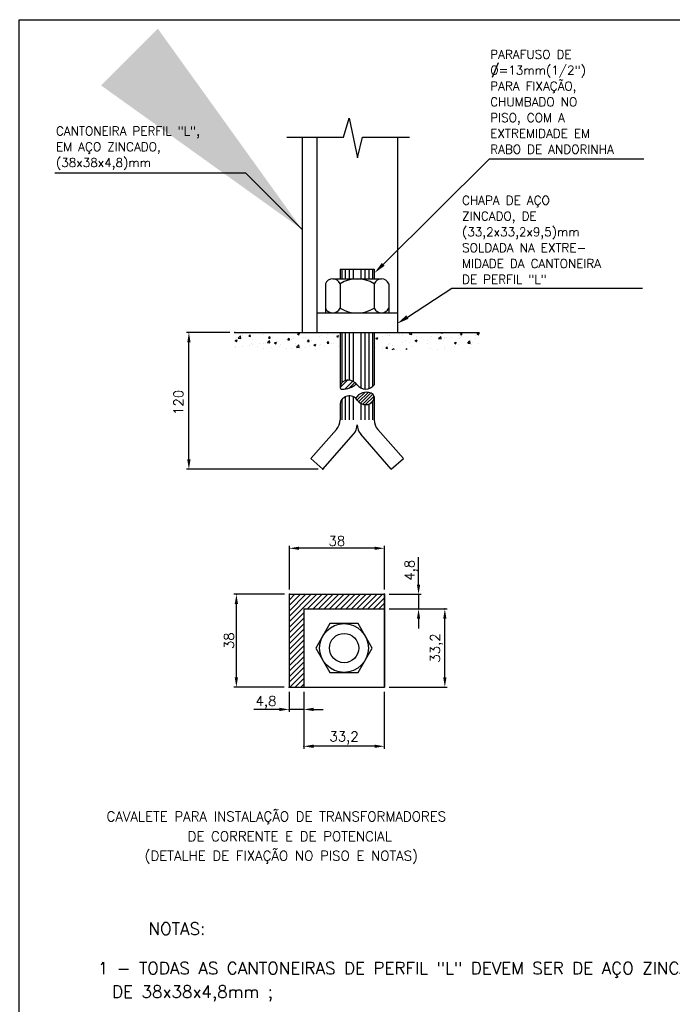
# Model space of a CAD drawing. Header units: millimetres. Extents: x 4476070 to 4476182, y -30324732 to -30324697.
# Tile 15 of 70: x 4476086.21 to 4476091.52, y -30324723.63 to -30324715.61. Entities that reach past the tile are written whole.
import ezdxf

# ---------------------------------------------------------------- set-up
doc = ezdxf.new("R2010")
doc.units = ezdxf.units.MM
doc.layers.add('VIEWPORTS', color=7, linetype='Continuous', plot=False)
doc.styles.add('ROMANT', font='romant')
doc.styles.get("Standard").update_dxf_attribs({"font": 'arial.ttf'})
doc.dimstyles.get("Standard").update_dxf_attribs({"dimtxt": 0.18, "dimasz": 0.18, "dimexe": 0.18, "dimexo": 0.0625, "dimgap": 0.09, "dimtad": 0, "dimtih": 1, "dimtoh": 1, "dimdec": 4, "dimzin": 0, "dimdsep": 46, "dimtxsty": 'Standard', "dimcen": 0.09, "dimadec": 0, "dimazin": 0, "dimtfac": 1, "dimtdec": 4, "dimtofl": 0, "dimtmove": 0, "dimatfit": 3, "dimfxl": 1, "dimtolj": 1, "dimtzin": 0, "dimarcsym": 0})

# ---------------------------------------------------------------- blocks, each defined once
blk = doc.blocks.new('A$C420709DC')
h = blk.add_hatch()
h.set_pattern_fill('ANSI31', color=256, scale=0.0075, style=0)
h.set_pattern_definition([(45, (-2.041705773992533, -3.755624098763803), (-0.01683798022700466, 0.01683798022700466), [])])
h.paths.add_polyline_path([(2.921077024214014, 4.88623889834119), (2.921077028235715, 4.886230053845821, 0.4606828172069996), (2.943241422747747, 4.861332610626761, 0.1730392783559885), (3.087369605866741, 4.916024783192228, 0.1877286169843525), (3.004903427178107, 4.954956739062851, 0.3974515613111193)])
h.paths.add_polyline_path([(3.270262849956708, 4.772321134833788), (3.270262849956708, 4.78168539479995, 0.2628991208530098), (3.239262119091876, 4.821368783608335, 0.3538196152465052), (3.080385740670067, 4.768669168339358, -0.06224030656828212), (3.096163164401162, 4.750461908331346, 0.3098644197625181), (3.207154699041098, 4.706113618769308, 0.3030624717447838)])
for p, q in [((4.539640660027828, 8.20409983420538), (4.478536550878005, 8.054881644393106)), ((2.954597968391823, 7.441465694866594), (3.013037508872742, 7.636071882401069)), ((3.013037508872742, 7.636071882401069), (3.10042356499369, 7.232310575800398)), ((2.374302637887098, 7.441922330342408), (2.954735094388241, 7.441922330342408)), ((2.532762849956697, 7.441922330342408), (2.532762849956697, 5.441922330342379)), ((2.682762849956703, 7.441922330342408), (2.682762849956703, 5.441922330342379)), ((3.10042356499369, 7.232310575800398), (3.149218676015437, 7.441922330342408)), ((3.149218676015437, 7.441922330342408), (3.631477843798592, 7.441922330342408)), ((3.507762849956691, 7.441922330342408), (3.507762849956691, 5.441922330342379)), ((3.362539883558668, 6.140244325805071), (4.451379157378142, 7.22061639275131)), ((4.451379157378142, 7.22061639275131), (6.032422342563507, 7.22061639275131)), ((2.920528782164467, 6.091922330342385), (3.27026284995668, 6.091922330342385)), ((2.920528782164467, 6.091922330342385), (2.92057425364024, 5.991922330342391)), ((2.938012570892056, 6.091922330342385), (2.938012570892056, 5.991922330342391)), ((2.973512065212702, 6.091922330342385), (2.973512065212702, 5.991922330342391)), ((3.01492811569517, 6.091922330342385), (3.01492811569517, 5.991922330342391)), ((3.056344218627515, 6.091922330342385), (3.056344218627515, 5.991922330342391)), ((3.134181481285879, 6.091922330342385), (3.134181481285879, 5.991922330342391)), ((3.175597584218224, 6.091922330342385), (3.175597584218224, 5.991922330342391)), ((3.217013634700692, 6.091922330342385), (3.217013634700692, 5.991922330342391)), ((3.25251312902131, 6.091922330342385), (3.25251312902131, 5.991922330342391)), ((3.27026284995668, 6.091922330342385), (3.27026284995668, 5.991922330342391)), ((2.845429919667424, 5.991922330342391), (3.34509578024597, 5.991922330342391)), ((2.77026284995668, 5.941922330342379), (2.77026284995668, 5.641922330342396)), ((2.920596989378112, 5.941922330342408), (2.9207106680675, 5.691922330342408)), ((3.27026284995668, 5.941922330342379), (3.27026284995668, 5.691922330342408)), ((3.420262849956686, 5.941922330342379), (3.420262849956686, 5.641922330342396)), ((3.609668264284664, 5.600035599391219), (4.066176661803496, 5.895131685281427)), ((4.066176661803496, 5.895131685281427), (6.018504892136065, 5.895131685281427)), ((2.682762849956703, 5.641922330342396), (3.507762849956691, 5.641922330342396)), ((1.8421541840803, 5.441922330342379), (4.348371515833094, 5.441922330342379)), ((1.848482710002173, 5.358859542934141), (1.868045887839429, 5.366369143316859)), ((1.848502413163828, 5.358836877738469), (1.862400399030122, 5.349462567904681)), ((1.852966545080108, 5.380306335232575), (1.852966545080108, 5.380306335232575)), ((1.862409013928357, 5.349462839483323), (1.868074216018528, 5.366346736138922)), ((1.865374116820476, 5.345522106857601), (1.865374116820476, 5.345522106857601)), ((1.879157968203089, 5.384938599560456), (1.900920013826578, 5.407619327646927)), ((1.879173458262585, 5.384911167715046), (1.904022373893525, 5.381057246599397)), ((1.904009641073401, 5.381064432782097), (1.90092278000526, 5.407598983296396)), ((1.919727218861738, 5.410796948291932), (1.919727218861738, 5.410796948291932)), ((1.961367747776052, 5.434838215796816), (1.961367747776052, 5.434838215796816)), ((1.98666804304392, 5.403395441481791), (2.000137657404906, 5.41944790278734)), ((1.986679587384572, 5.403386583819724), (2.003379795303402, 5.401925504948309)), ((1.9980832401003, 5.401254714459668), (1.9980832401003, 5.401254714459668)), ((2.003447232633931, 5.401902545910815), (2.000216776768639, 5.419416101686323)), ((2.028316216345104, 5.373491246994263), (2.028316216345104, 5.373491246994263)), ((2.09368227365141, 5.441922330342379), (2.097158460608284, 5.439577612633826)), ((2.096182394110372, 5.43402771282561), (2.096182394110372, 5.43402771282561)), ((2.097167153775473, 5.439577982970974), (2.09795377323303, 5.441922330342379)), ((2.141537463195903, 5.420927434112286), (2.141537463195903, 5.420927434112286)), ((2.177344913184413, 5.338692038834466), (2.199106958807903, 5.361372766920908)), ((2.187071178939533, 5.385862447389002), (2.200540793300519, 5.40191490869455)), ((2.187082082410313, 5.385853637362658), (2.203782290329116, 5.384392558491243)), ((2.191258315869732, 5.401460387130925), (2.191258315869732, 5.401460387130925)), ((2.198443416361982, 5.346968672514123), (2.198443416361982, 5.346968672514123)), ((2.202196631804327, 5.334817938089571), (2.199109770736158, 5.361352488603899)), ((2.203849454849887, 5.384368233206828), (2.200618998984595, 5.401881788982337)), ((2.27926676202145, 5.345803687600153), (2.27926676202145, 5.345803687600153)), ((2.282664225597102, 5.438814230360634), (2.282664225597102, 5.438814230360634)), ((2.354200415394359, 5.429429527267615), (2.354200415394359, 5.429429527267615)), ((2.374898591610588, 5.37019943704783), (2.374898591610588, 5.37019943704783)), ((2.387474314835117, 5.368329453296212), (2.400943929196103, 5.384381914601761)), ((2.387484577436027, 5.368320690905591), (2.404184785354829, 5.366859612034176)), ((2.404251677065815, 5.366833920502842), (2.401021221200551, 5.38434747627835)), ((2.424383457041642, 5.366752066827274), (2.424383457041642, 5.366752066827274)), ((2.444843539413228, 5.379407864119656), (2.444843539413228, 5.379407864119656)), ((2.484775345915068, 5.426597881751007), (2.504338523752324, 5.434107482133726)), ((2.484794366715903, 5.426575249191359), (2.498692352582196, 5.417200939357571)), ((2.498701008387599, 5.417201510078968), (2.50436621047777, 5.434085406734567)), ((2.550661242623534, 5.393339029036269), (2.550661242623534, 5.393339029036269)), ((2.567837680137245, 5.386424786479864), (2.567837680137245, 5.386424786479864)), ((2.58787745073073, 5.350796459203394), (2.601347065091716, 5.366848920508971)), ((2.58788707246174, 5.350787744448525), (2.604587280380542, 5.349326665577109)), ((2.604653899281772, 5.349299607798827), (2.601423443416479, 5.366813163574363)), ((2.623848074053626, 5.359621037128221), (2.623848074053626, 5.359621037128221)), ((2.708964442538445, 5.404311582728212), (2.708964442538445, 5.404311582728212)), ((2.727116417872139, 5.416569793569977), (2.727116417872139, 5.416569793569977)), ((2.786790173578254, 5.387590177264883), (2.786790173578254, 5.387590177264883)), ((2.788280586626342, 5.333263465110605), (2.801750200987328, 5.349315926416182)), ((2.797061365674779, 5.425778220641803), (2.797061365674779, 5.425778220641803)), ((2.805056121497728, 5.33176529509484), (2.801825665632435, 5.349278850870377)), ((2.854081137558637, 5.425259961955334), (2.854081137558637, 5.425259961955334)), ((2.886309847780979, 5.404221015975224), (2.905873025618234, 5.411730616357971)), ((2.886328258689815, 5.404198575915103), (2.900226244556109, 5.394824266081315)), ((2.900234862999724, 5.394825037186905), (2.905900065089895, 5.411708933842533)), ((2.902879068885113, 5.439709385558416), (2.902879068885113, 5.439709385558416)), ((2.920824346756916, 5.441922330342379), (2.921077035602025, 4.886213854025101)), ((2.938012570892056, 5.441922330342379), (2.938012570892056, 4.925862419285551)), ((2.973512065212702, 5.441922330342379), (2.973512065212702, 4.950789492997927)), ((3.01492811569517, 5.441922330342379), (3.01492811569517, 4.953848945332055)), ((3.056344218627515, 5.441922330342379), (3.056344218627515, 4.939899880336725)), ((3.134181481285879, 5.441922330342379), (3.134181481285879, 4.874142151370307)), ((3.175597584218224, 5.441922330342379), (3.175597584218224, 4.862803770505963)), ((3.217013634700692, 5.441922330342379), (3.217013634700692, 4.867891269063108)), ((3.25251312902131, 5.441922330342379), (3.25251312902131, 4.887289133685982)), ((3.27026284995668, 5.441922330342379), (3.27026284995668, 4.90568085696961)), ((3.280381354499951, 5.390757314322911), (3.280381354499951, 5.390757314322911)), ((3.287844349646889, 5.381844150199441), (3.307407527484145, 5.38935375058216)), ((3.287862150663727, 5.381821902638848), (3.301760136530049, 5.372447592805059)), ((3.30176871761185, 5.372448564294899), (3.307433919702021, 5.389332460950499)), ((3.358050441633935, 5.399111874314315), (3.358050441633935, 5.399111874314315)), ((3.409170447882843, 5.41864965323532), (3.409170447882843, 5.41864965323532)), ((3.423835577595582, 5.41043003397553), (3.423835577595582, 5.41043003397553)), ((3.427995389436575, 5.408320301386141), (3.427995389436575, 5.408320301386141)), ((3.533813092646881, 5.422251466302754), (3.533813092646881, 5.422251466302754)), ((3.558320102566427, 5.412348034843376), (3.558320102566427, 5.412348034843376)), ((3.564962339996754, 5.428316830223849), (3.564962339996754, 5.428316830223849)), ((3.589965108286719, 5.360728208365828), (3.589965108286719, 5.360728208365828)), ((3.63123724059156, 5.425874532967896), (3.646635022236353, 5.441922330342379)), ((3.631253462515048, 5.425843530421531), (3.656102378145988, 5.421989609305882)), ((3.656089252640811, 5.422000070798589), (3.653771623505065, 5.441922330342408)), ((3.689378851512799, 5.359467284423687), (3.708942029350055, 5.366976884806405)), ((3.68939604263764, 5.359445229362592), (3.703294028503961, 5.350070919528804)), ((3.703302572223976, 5.350072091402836), (3.708967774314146, 5.366955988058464)), ((3.706681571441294, 5.356254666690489), (3.706681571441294, 5.356254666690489)), ((3.706711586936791, 5.344492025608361), (3.706711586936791, 5.344492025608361)), ((3.707469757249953, 5.406046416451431), (3.707469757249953, 5.406046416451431)), ((3.752907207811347, 5.388697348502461), (3.752907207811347, 5.388697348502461)), ((3.812529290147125, 5.358423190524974), (3.812529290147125, 5.358423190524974)), ((3.850135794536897, 5.375927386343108), (3.850135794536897, 5.375927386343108)), ((3.856619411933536, 5.399744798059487), (3.856619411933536, 5.399744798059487)), ((3.915849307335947, 5.416666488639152), (3.915849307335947, 5.416666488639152)), ((3.929424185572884, 5.379627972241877), (3.951186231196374, 5.402308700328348)), ((3.929440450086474, 5.379596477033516), (3.954289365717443, 5.375742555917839)), ((3.935477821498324, 5.441922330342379), (3.938052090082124, 5.440185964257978)), ((3.93806071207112, 5.440187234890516), (3.938642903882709, 5.441922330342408)), ((3.954276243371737, 5.375753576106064), (3.951189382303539, 5.402288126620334)), ((3.95193163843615, 5.438228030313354), (3.955031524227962, 5.441922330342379)), ((3.951937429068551, 5.438219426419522), (3.968637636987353, 5.436758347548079)), ((3.968703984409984, 5.43672208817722), (3.967744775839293, 5.441922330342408)), ((3.982797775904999, 5.355319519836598), (3.982797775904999, 5.355319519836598)), ((3.988984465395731, 5.381653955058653), (3.988984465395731, 5.381653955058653)), ((3.991262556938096, 5.393814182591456), (3.991262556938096, 5.393814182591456)), ((4.005769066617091, 5.393443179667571), (4.005769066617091, 5.393443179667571)), ((4.058929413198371, 5.390862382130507), (4.058929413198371, 5.390862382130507)), ((4.09091335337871, 5.337090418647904), (4.110476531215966, 5.344600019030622)), ((4.104836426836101, 5.32769561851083), (4.110501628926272, 5.34457951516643)), ((4.136379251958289, 5.414762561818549), (4.136379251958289, 5.414762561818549)), ((4.145739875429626, 5.38328865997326), (4.145739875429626, 5.38328865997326)), ((4.152334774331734, 5.420695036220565), (4.16580438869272, 5.436747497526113)), ((4.152339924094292, 5.420686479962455), (4.169040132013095, 5.41922540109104)), ((4.154918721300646, 5.387141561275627), (4.154918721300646, 5.387141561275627)), ((4.164747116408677, 5.404793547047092), (4.164747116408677, 5.404793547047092)), ((4.169106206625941, 5.419187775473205), (4.165875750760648, 5.436701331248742)), ((4.227611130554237, 5.333381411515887), (4.249373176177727, 5.356062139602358)), ((4.252463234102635, 5.329507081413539), (4.249376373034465, 5.356041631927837)), ((4.279833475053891, 5.434435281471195), (4.279833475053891, 5.434435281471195)), ((4.304068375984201, 5.380839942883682), (4.304068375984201, 5.380839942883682)), ((4.308681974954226, 5.411257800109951), (4.308681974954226, 5.411257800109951)), ((4.325671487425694, 5.427205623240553), (4.345234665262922, 5.434715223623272)), ((4.325687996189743, 5.427183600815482), (4.339585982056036, 5.417809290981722)), ((4.339594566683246, 5.417810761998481), (4.345259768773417, 5.434694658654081)), ((4.341202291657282, 5.428024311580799), (4.341202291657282, 5.428024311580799)), ((1.846225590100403, 5.300598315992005), (1.846225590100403, 5.300598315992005)), ((1.849569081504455, 5.287295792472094), (1.849569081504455, 5.287295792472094)), ((1.863265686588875, 5.338893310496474), (1.863265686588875, 5.338893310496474)), ((1.922176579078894, 5.301362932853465), (1.922176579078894, 5.301362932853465)), ((1.994685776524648, 5.308244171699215), (1.994685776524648, 5.308244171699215)), ((2.01241534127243, 5.332591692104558), (2.01241534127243, 5.332591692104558)), ((2.022680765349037, 5.323829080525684), (2.022680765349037, 5.323829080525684)), ((2.071326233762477, 5.29506131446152), (2.071326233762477, 5.29506131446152)), ((2.092625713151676, 5.333037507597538), (2.092625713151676, 5.333037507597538)), ((2.135021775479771, 5.275713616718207), (2.135021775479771, 5.275713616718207)), ((2.13813999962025, 5.327916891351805), (2.13813999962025, 5.327916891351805)), ((2.161564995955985, 5.326290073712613), (2.161564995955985, 5.326290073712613)), ((2.177360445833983, 5.338664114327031), (2.202209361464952, 5.334810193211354)), ((2.220475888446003, 5.288759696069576), (2.220475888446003, 5.288759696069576)), ((2.250017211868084, 5.33648267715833), (2.269580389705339, 5.343992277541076)), ((2.250036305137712, 5.336460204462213), (2.263934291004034, 5.327085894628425)), ((2.263942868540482, 5.327086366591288), (2.269608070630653, 5.343970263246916)), ((2.29796387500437, 5.303682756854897), (2.29796387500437, 5.303682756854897)), ((2.31071465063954, 5.319988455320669), (2.31071465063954, 5.319988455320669)), ((2.369625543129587, 5.282458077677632), (2.369625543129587, 5.282458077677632)), ((2.42098599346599, 5.273741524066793), (2.42098599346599, 5.273741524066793)), ((2.459864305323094, 5.313686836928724), (2.459864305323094, 5.313686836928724)), ((2.460905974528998, 5.331651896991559), (2.460905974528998, 5.331651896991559)), ((2.475531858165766, 5.292445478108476), (2.497293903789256, 5.315126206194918)), ((2.475547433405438, 5.292417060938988), (2.500396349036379, 5.28856313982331)), ((2.477159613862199, 5.283140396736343), (2.477159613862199, 5.283140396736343)), ((2.500383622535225, 5.288571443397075), (2.497296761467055, 5.315105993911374)), ((2.518775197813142, 5.276156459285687), (2.518775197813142, 5.276156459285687)), ((2.564440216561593, 5.293414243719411), (2.564440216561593, 5.293414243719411)), ((2.609013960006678, 5.30738521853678), (2.609013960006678, 5.30738521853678)), ((2.651551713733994, 5.314105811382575), (2.67111489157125, 5.321615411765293)), ((2.651570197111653, 5.314083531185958), (2.665468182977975, 5.304709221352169)), ((2.653614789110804, 5.30637116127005), (2.653614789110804, 5.30637116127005)), ((2.665476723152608, 5.304709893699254), (2.671141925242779, 5.321593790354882)), ((2.667924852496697, 5.269854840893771), (2.667924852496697, 5.269854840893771)), ((2.705566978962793, 5.311301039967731), (2.705566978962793, 5.311301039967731)), ((2.723559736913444, 5.315579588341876), (2.723559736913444, 5.315579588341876)), ((2.758163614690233, 5.301083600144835), (2.758163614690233, 5.301083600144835)), ((2.788289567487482, 5.333254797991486), (2.804989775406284, 5.331793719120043)), ((2.829377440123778, 5.329510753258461), (2.829377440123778, 5.329510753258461)), ((2.850683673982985, 5.332249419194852), (2.850683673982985, 5.332249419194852)), ((2.907313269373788, 5.294781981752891), (2.907313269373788, 5.294781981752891)), ((3.276983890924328, 5.29774677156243), (3.276983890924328, 5.29774677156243)), ((3.2845488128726, 5.288913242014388), (3.2845488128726, 5.288913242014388)), ((3.35449376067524, 5.298121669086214), (3.35449376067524, 5.298121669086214)), ((3.354762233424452, 5.275877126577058), (3.354762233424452, 5.275877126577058)), ((3.389489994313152, 5.280664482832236), (3.402959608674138, 5.296716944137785)), ((3.389497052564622, 5.280655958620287), (3.406197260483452, 5.279194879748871)), ((3.40626278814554, 5.27916235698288), (3.403032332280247, 5.296675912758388)), ((3.42043811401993, 5.317419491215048), (3.42043811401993, 5.317419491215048)), ((3.427023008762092, 5.332759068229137), (3.427023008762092, 5.332759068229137)), ((3.455414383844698, 5.269656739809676), (3.474183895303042, 5.276861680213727)), ((3.460311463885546, 5.312052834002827), (3.460311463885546, 5.312052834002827)), ((3.471799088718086, 5.269656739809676), (3.47420963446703, 5.276840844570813)), ((3.493971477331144, 5.271412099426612), (3.493971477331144, 5.271412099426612)), ((3.561564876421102, 5.335306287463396), (3.561564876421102, 5.335306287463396)), ((3.595368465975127, 5.269656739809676), (3.60336274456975, 5.279183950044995)), ((3.605184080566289, 5.269656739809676), (3.603434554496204, 5.279141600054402)), ((3.63676663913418, 5.335283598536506), (3.63676663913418, 5.335283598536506)), ((3.656913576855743, 5.299381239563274), (3.656913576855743, 5.299381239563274)), ((3.819855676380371, 5.327350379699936), (3.819855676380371, 5.327350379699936)), ((3.846738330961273, 5.282916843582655), (3.846738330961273, 5.282916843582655)), ((3.915482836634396, 5.271455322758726), (3.915482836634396, 5.271455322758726)), ((3.985427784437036, 5.280663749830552), (3.985427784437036, 5.280663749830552)), ((3.987865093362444, 5.300803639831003), (3.987865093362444, 5.300803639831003)), ((4.090929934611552, 5.337068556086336), (4.104827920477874, 5.327694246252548)), ((4.091245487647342, 5.294594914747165), (4.091245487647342, 5.294594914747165)), ((4.132981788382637, 5.321752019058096), (4.132981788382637, 5.321752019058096)), ((4.227627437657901, 5.333349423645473), (4.25247635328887, 5.329495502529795)), ((4.252445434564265, 5.285511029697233), (4.252445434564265, 5.285511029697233)), ((4.267700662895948, 5.317825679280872), (4.267700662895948, 5.317825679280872)), ((4.276436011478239, 5.341424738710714), (4.276436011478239, 5.341424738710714)), ((4.337645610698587, 5.327034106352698), (4.337645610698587, 5.327034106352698)), ((2.938012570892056, 4.755128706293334), (2.938012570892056, 4.548340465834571)), ((2.973512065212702, 4.78168539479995), (2.973512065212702, 4.548340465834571)), ((3.01492811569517, 4.793582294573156), (3.01492811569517, 4.548340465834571)), ((3.056344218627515, 4.784545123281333), (3.056344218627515, 4.548340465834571)), ((3.27026284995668, 4.78168539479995), (3.27026284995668, 4.548340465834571)), ((2.920262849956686, 4.7159688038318), (2.920262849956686, 4.548340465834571)), ((3.134181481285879, 4.716026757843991), (3.134181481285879, 4.548340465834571)), ((3.175597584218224, 4.703881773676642), (3.175597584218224, 4.548340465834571)), ((3.217013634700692, 4.708982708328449), (3.217013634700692, 4.548340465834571)), ((3.25251312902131, 4.733894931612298), (3.25251312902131, 4.548340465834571)), ((2.620262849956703, 4.151922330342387), (2.882689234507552, 4.449041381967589)), ((3.570262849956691, 4.151922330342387), (3.307836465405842, 4.449041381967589)), ((2.745262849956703, 4.041922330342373), (3.058149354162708, 4.399506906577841)), ((3.445262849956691, 4.041922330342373), (3.132376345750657, 4.399506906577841)), ((2.620262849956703, 4.151922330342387), (2.745262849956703, 4.041922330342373)), ((3.445262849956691, 4.041922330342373), (3.570262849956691, 4.151922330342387)), ((2.399291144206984, 2.760768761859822), (3.374291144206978, 2.760768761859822)), ((2.399291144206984, 2.760768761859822), (2.399291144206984, 1.810768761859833)), ((2.399291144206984, 2.477416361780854), (2.682643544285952, 2.760768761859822)), ((2.399291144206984, 2.533542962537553), (2.626516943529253, 2.760768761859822)), ((2.399291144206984, 2.589669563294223), (2.570390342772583, 2.760768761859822)), ((2.399291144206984, 2.645796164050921), (2.514263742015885, 2.760768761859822)), ((2.399291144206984, 2.701922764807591), (2.458137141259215, 2.760768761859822)), ((2.399291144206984, 2.758049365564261), (2.402010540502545, 2.760768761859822)), ((2.588770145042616, 2.610768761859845), (2.738770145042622, 2.760768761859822)), ((2.644896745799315, 2.610768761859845), (2.794896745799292, 2.760768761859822)), ((2.701023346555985, 2.610768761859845), (2.851023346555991, 2.760768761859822)), ((2.757149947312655, 2.610768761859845), (2.907149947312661, 2.760768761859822)), ((2.813276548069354, 2.610768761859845), (2.963276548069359, 2.760768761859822)), ((2.869403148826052, 2.610768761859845), (3.019403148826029, 2.760768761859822)), ((2.925529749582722, 2.610768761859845), (3.075529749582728, 2.760768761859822)), ((2.981656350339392, 2.610768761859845), (3.131656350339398, 2.760768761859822)), ((3.037782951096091, 2.610768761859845), (3.187782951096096, 2.760768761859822)), ((3.093909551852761, 2.610768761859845), (3.243909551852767, 2.760768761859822)), ((3.150036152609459, 2.610768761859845), (3.300036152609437, 2.760768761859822)), ((3.206162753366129, 2.610768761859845), (3.356162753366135, 2.760768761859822)), ((3.373807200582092, 2.760768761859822), (3.373807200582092, 1.810768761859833)), ((3.374291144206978, 2.760768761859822), (3.374291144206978, 1.810768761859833)), ((3.2622893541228, 2.610768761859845), (3.373807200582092, 2.722286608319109)), ((3.318415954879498, 2.610768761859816), (3.373807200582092, 2.666160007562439)), ((2.399291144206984, 2.421289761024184), (2.549291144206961, 2.57128976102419)), ((2.549291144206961, 2.610768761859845), (3.374291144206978, 2.610768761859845)), ((2.549291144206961, 2.610768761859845), (2.549291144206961, 1.810768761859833)), ((2.399291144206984, 2.365163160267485), (2.549291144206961, 2.515163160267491)), ((2.399291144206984, 2.309036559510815), (2.549291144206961, 2.459036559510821)), ((2.817332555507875, 2.460651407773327), (2.672994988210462, 2.210651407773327)), ((3.106007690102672, 2.460651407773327), (2.817332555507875, 2.460651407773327)), ((3.250345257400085, 2.210651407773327), (3.106007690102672, 2.460651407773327)), ((2.399291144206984, 2.252909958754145), (2.549291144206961, 2.402909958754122)), ((2.399291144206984, 2.196783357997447), (2.549291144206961, 2.346783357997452)), ((2.399291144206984, 2.140656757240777), (2.549291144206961, 2.290656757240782)), ((2.399291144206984, 2.084530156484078), (2.549291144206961, 2.234530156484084)), ((2.399291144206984, 2.028403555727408), (2.549291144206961, 2.178403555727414)), ((2.399291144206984, 1.97227695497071), (2.549291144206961, 2.122276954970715)), ((2.672994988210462, 2.210651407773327), (2.817332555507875, 1.960651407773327)), ((3.106007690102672, 1.960651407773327), (3.250345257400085, 2.210651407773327)), ((2.399291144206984, 1.916150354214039), (2.549291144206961, 2.066150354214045)), ((2.399291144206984, 1.860023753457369), (2.549291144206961, 2.010023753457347)), ((2.406162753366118, 1.810768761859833), (2.549291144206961, 1.953897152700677)), ((2.817332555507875, 1.960651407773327), (3.106007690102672, 1.960651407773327)), ((2.462289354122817, 1.810768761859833), (2.549291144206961, 1.897770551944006)), ((2.518415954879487, 1.810768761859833), (2.549291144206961, 1.841643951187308)), ((2.399291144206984, 1.810768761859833), (3.374291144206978, 1.810768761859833))]:
    blk.add_line(p, q)
at = {"color": 0, "linetype": 'ByBlock'}
for p, q in [((1.792154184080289, 5.441922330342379), (1.348065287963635, 5.441922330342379)), ((1.373065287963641, 4.141922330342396), (1.373065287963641, 5.341922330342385)), ((2.695262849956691, 4.041922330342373), (1.348065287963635, 4.041922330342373)), ((2.402010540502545, 2.810768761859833), (2.402010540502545, 3.257200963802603)), ((3.274291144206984, 3.232200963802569), (2.502010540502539, 3.232200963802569)), ((3.374291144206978, 2.810768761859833), (3.374291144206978, 3.257200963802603)), ((3.724645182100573, 2.860768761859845), (3.724645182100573, 3.141885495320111)), ((2.352010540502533, 2.760768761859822), (1.83405307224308, 2.760768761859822)), ((3.423807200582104, 2.760768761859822), (3.749645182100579, 2.760768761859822)), ((3.724645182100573, 2.760768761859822), (3.724645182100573, 2.610768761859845)), ((3.724645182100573, 2.760768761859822), (3.724645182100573, 2.610768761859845)), ((1.859053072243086, 1.910768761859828), (1.859053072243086, 2.660768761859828)), ((3.424291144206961, 2.610768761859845), (4.01866475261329, 2.610768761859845)), ((3.424291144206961, 2.610768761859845), (3.749645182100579, 2.610768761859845)), ((3.724645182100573, 2.510768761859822), (3.724645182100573, 2.410768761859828)), ((3.993664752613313, 1.910768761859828), (3.993664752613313, 2.510768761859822)), ((2.349291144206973, 1.810768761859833), (1.83405307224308, 1.810768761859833)), ((2.399291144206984, 1.760768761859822), (2.399291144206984, 1.557049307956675)), ((2.549291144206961, 1.760768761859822), (2.549291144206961, 1.557049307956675)), ((2.549291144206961, 1.760768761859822), (2.549291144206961, 1.17961146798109)), ((3.373807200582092, 1.760768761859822), (3.373807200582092, 1.17961146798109)), ((3.423807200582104, 1.810768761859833), (4.01866475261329, 1.810768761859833)), ((2.299291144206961, 1.58204930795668), (2.03846429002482, 1.58204930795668)), ((2.549291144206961, 1.58204930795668), (2.399291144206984, 1.58204930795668)), ((2.549291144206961, 1.58204930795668), (2.399291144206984, 1.58204930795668)), ((2.649291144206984, 1.58204930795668), (2.749291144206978, 1.58204930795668)), ((3.273807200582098, 1.204611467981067), (2.649291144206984, 1.204611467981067))]:
    blk.add_line(p, q, dxfattribs=at)
for radius in [0.25, 0.15]:
    blk.add_circle((2.961670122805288, 2.210651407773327), radius)
for centre, radius, start, end in [((2.845429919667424, 5.91042144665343), 0.08150088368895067, 22.73749751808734, 157.2625024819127), ((3.095429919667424, 5.661257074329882), 0.3306652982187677, 58.08025931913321, 121.9197406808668), ((3.345262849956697, 5.910672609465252), 0.08124989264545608, 22.61968325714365, 157.3803167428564), ((2.845543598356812, 5.723423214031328), 0.08150088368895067, 202.7374975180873, 337.2625024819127), ((3.095543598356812, 5.972587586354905), 0.3306652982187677, 238.0802593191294, 301.9197406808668), ((3.345376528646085, 5.723172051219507), 0.08124989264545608, 202.6196832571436, 337.3803167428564), ((2.99938625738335, 4.87619961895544), 0.07895013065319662, 85.99280718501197, 172.8908156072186), ((2.996117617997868, 4.829540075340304), 0.1257240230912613, 37.27335456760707, 85.99280718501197), ((2.9428029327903, 4.883256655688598), 0.0219284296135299, 172.890815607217, 271.1457864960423), ((2.938654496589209, 5.090674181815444), 0.2293874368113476, 271.1457864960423, 310.4146123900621), ((3.183213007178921, 4.971931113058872), 0.1093927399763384, 217.2733545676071, 322.7266454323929), ((3.015424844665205, 4.696438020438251), 0.09714554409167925, 33.78740115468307, 168.4018307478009), ((3.192398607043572, 4.696814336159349), 0.133078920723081, 69.38123051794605, 147.3203433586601), ((3.184003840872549, 4.809238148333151), 0.1056912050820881, 213.7874011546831, 282.6527964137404), ((3.18910962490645, 4.786494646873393), 0.08238163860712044, 282.6527964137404, 350.0931438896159), ((3.219634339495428, 4.774084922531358), 0.05119583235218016, 8.53762280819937, 67.45640511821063), ((2.77026284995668, 4.548340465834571), 0.15, 318.5478837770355, 0), ((3.420262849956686, 4.548340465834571), 0.15, 180, 221.4521162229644), ((2.945262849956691, 4.498282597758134), 0.15, 318.8140748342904, 0), ((3.245262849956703, 4.498282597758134), 0.15, 180, 221.1859251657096)]:
    blk.add_arc(centre, radius, start, end)
for points in [[(3.377213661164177, 6.125455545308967), (3.273807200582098, 6.05220166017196), (3.34786610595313, 6.155033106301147)], [(3.620978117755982, 5.582539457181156), (3.504691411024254, 5.532176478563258), (3.598358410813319, 5.617531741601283)]]:
    blk.add_solid(points)
for points in [[(1.356398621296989, 5.341922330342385), (1.389731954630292, 5.341922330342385), (1.373065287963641, 5.441922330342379)], [(1.356398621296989, 4.141922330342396), (1.389731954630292, 4.141922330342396), (1.373065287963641, 4.041922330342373)], [(2.502010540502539, 3.248867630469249), (2.502010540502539, 3.215534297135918), (2.402010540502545, 3.232200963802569)], [(3.274291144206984, 3.248867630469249), (3.274291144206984, 3.215534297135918), (3.374291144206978, 3.232200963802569)], [(3.707978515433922, 2.860768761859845), (3.741311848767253, 2.860768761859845), (3.724645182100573, 2.760768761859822)], [(1.842386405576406, 2.660768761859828), (1.875719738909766, 2.660768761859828), (1.859053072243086, 2.760768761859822)], [(3.707978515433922, 2.510768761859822), (3.741311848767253, 2.510768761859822), (3.724645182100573, 2.610768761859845)], [(3.976998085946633, 2.510768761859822), (4.010331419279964, 2.510768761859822), (3.993664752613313, 2.610768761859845)], [(1.842386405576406, 1.910768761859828), (1.875719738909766, 1.910768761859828), (1.859053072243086, 1.810768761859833)], [(3.976998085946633, 1.910768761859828), (4.010331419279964, 1.910768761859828), (3.993664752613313, 1.810768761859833)], [(2.299291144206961, 1.598715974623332), (2.299291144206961, 1.56538264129), (2.399291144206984, 1.58204930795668)], [(2.649291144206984, 1.598715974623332), (2.649291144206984, 1.56538264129), (2.549291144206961, 1.58204930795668)], [(2.649291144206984, 1.221278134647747), (2.649291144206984, 1.187944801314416), (2.549291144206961, 1.204611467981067)], [(3.273807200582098, 1.221278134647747), (3.273807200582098, 1.187944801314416), (3.373807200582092, 1.204611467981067)]]:
    blk.add_solid(points, dxfattribs=at)
at = {"layer": 'VIEWPORTS', "color": 0, "linetype": 'ByBlock'}
for p in [(1.373065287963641, 5.441922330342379), (1.8421541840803, 5.441922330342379), (1.8421541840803, 5.441922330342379), (2.745262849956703, 4.041922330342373), (2.745262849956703, 4.041922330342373), (2.402010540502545, 3.232200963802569), (1.859053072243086, 2.760768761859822), (2.402010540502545, 2.760768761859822), (2.402010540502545, 2.760768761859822), (3.373807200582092, 2.760768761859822), (3.374291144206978, 2.760768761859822), (3.374291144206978, 2.610768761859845), (3.374291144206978, 2.610768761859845), (3.724645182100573, 2.610768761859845), (3.993664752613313, 2.610768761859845), (2.399291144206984, 1.810768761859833), (2.399291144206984, 1.810768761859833), (2.549291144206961, 1.810768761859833), (2.549291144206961, 1.810768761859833), (3.373807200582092, 1.810768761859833), (3.373807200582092, 1.810768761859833), (2.399291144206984, 1.58204930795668), (2.549291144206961, 1.204611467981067)]:
    blk.add_point(p, dxfattribs=at)
at = {"style": 'ROMANT'}
for s, height, p in [('PARAFUSO DE', 0.09000000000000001, (4.458168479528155, 8.2447957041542)), ('O=13mm(1/2")', 0.09000000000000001, (4.458168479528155, 8.082890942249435)), ('PARA FIXAÇÃO,', 0.09000000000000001, (4.458168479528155, 7.92098618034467)), ('CHUMBADO NO', 0.09000000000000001, (4.458168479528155, 7.759081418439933)), ('PISO, COM A', 0.09000000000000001, (4.458168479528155, 7.59717665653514)), ('CANTONEIRA PERFIL "L",', 0.09000000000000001, (0.01234938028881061, 7.460961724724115)), ('EXTREMIDADE EM', 0.09000000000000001, (4.458168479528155, 7.435271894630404)), ('EM AÇO ZINCADO,', 0.09000000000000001, (0.01234938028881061, 7.299056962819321)), ('RABO DE ANDORINHA', 0.09000000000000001, (4.458168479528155, 7.27336713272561)), ('(38x38x4,8)mm', 0.09000000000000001, (0.01234938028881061, 7.137152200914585)), ('CHAPA DE AÇO', 0.09000000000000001, (4.169628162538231, 6.750939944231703)), ('ZINCADO, DE', 0.09000000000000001, (4.169628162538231, 6.589035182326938)), ('(33,2x33,2x9,5)mm', 0.09000000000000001, (4.169628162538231, 6.427130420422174)), ('SOLDADA NA EXTRE-', 0.09000000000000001, (4.169628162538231, 6.265225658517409)), ('MIDADE DA CANTONEIRA', 0.09000000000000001, (4.169628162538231, 6.103320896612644)), ('DE PERFIL "L"', 0.09000000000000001, (4.169628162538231, 5.941416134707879)), ('CAVALETE PARA INSTALAÇÃO DE TRANSFORMADORES', 0.1, (0.5301043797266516, 0.4356438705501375)), ('DE CORRENTE E DE POTENCIAL', 0.1, (1.359757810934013, 0.2329985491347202)), ('(DETALHE DE FIXAÇÃO NO PISO E NOTAS)', 0.1, (0.9197899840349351, 0.0333332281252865))]:
    blk.add_text(s, height=height, dxfattribs=at).set_placement(p)
at = {"color": 0, "style": 'ROMANT'}
blk.add_text('4,8', height=0.1, rotation=90, dxfattribs=at).set_placement((3.682456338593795, 2.899742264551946))
at = {"color": 0, "linetype": 'ByBlock', "char_height": 0.1, "attachment_point": 5, "rotation": 90, "style": 'ROMANT'}
for s, insert in [('\\A1;120', (1.266030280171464, 4.725920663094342)), ('\\A1;38', (1.784053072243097, 2.285768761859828)), ('\\A1;33,2', (3.909140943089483, 2.210768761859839))]:
    blk.add_mtext(s, dxfattribs=dict(at, insert=insert))
at = {"color": 0, "linetype": 'ByBlock', "char_height": 0.1, "attachment_point": 5, "style": 'ROMANT'}
for s, insert in [('\\A1;38', (2.888150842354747, 3.307200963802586)), ('\\A1;4,8', (2.162286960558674, 1.652827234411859)), ('\\A1;33,2', (2.961549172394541, 1.289135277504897))]:
    blk.add_mtext(s, dxfattribs=dict(at, insert=insert))
blk.add_leader([(2.53258220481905, 6.496831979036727), (1.955487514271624, 7.07335675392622), (-4.864466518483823e-08, 7.07335675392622)], dimstyle='Standard', override={"dimtxt": 2.5, "dimasz": 2.5, "dimexe": 1.25, "dimexo": 0.625, "dimgap": 0.625, "dimtad": 1, "dimtih": 0, "dimtoh": 0, "dimzin": 8, "dimcen": 2.5, "dimtofl": 1})

msp = doc.modelspace()

# ---------------------------------------------------------------- linework, layer by layer
msp.add_lwpolyline([(4476086.201384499, -30324715.60521953), (4476096.843753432, -30324715.60521953), (4476096.843753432, -30324726.67864981), (4476086.201384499, -30324726.67864981)], close=True)

# ---------------------------------------------------------------- block references
at = {"xscale": 0.7960468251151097, "yscale": 0.7960468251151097, "zscale": 0.7960468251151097}
msp.add_blockref('A$C420709DC', (4476086.49178645, -30324722.48761315), dxfattribs=at)

# ---------------------------------------------------------------- texts
at = {"style": 'ROMANT'}
for s, p in [('NOTAS:', (4476087.255646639, -30324723.06637461)), ('1 - TODAS AS CANTONEIRAS DE PERFIL "L" DEVEM SER DE AÇO ZINCADO, NA DIMENSÃO', (4476086.84300766, -30324723.38765534)), ('            DE 38x38x4,8mm ;', (4476086.06375235, -30324723.57976212))]:
    msp.add_text(s, height=0.1, dxfattribs=at).set_placement(p)

doc.saveas('drawing.dxf')
